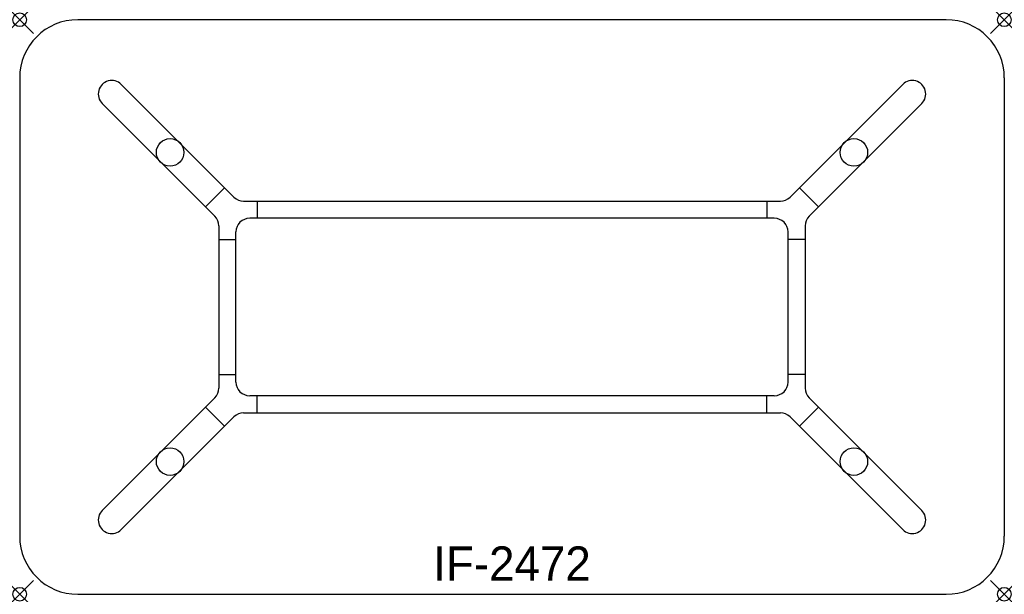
# Model space of a CAD drawing. Header units: inches. Extents: x 0 to 72, y -42 to 0.
import ezdxf
from ezdxf.enums import TextEntityAlignment as Align

# ---------------------------------------------------------------- set-up
doc = ezdxf.new("R2010")
doc.units = ezdxf.units.IN
doc.header["$PDMODE"] = 35
doc.layers.add('AFUCH-P', color=2, linetype='Continuous')
doc.layers.add('AFUCH-P-TN', color=2, linetype='Continuous')

msp = doc.modelspace()

# ---------------------------------------------------------------- linework, layer by layer
at = {"layer": 'AFUCH-P'}
for p, q in [((67.75, 0), (4.25, 0)), ((0, -4.25), (0, -37.75)), ((72, -4.25), (72, -37.75)), ((15.666, -12.974), (7.427, -4.735)), ((56.334, -12.974), (64.573, -4.735)), ((14.274, -14.366), (6.035, -6.127)), ((57.726, -14.366), (65.965, -6.127)), ((14.985, -12.293), (13.593, -13.685)), ((57.015, -12.293), (58.407, -13.685)), ((16.373, -13.267), (55.627, -13.267)), ((17.375, -13.267), (17.375, -14.517)), ((54.625, -13.267), (54.625, -14.517)), ((14.567, -15.073), (14.567, -26.927)), ((55.183, -14.517), (16.817, -14.517)), ((57.433, -15.073), (57.433, -26.927)), ((15.817, -26.483), (15.817, -15.517)), ((56.183, -26.483), (56.183, -15.517)), ((14.567, -16.075), (15.817, -16.075)), ((57.433, -16.075), (56.183, -16.075)), ((14.567, -25.925), (15.817, -25.925)), ((57.433, -25.925), (56.183, -25.925)), ((14.274, -27.634), (6.035, -35.873)), ((55.183, -27.483), (16.817, -27.483)), ((17.375, -28.733), (17.375, -27.483)), ((54.625, -28.733), (54.625, -27.483)), ((57.726, -27.634), (65.965, -35.873)), ((13.593, -28.315), (14.985, -29.707)), ((16.373, -28.733), (55.627, -28.733)), ((58.407, -28.315), (57.015, -29.707)), ((15.666, -29.026), (7.427, -37.265)), ((56.334, -29.026), (64.573, -37.265)), ((4.25, -42), (67.75, -42))]:
    msp.add_line(p, q, dxfattribs=at)
for centre in [(10.996, -9.696), (61.004, -9.696), (10.996, -32.304), (61.004, -32.304)]:
    msp.add_circle(centre, 1.004, dxfattribs=at)
for centre, radius, start, end in [((4.25, -4.25), 4.25, 90, 180), ((67.75, -4.25), 4.25, 0, 90), ((6.731, -5.431), 0.984, 45, 225.0009), ((65.269, -5.431), 0.984, 314.9991, 135), ((16.373, -12.267), 1, 225, 270), ((55.627, -12.267), 1, 270, 315), ((13.567, -15.073), 1, 0, 45), ((58.433, -15.073), 1, 135, 180), ((16.817, -15.517), 1, 90, 180), ((55.183, -15.517), 1, 360, 90), ((16.817, -26.483), 1, 180, 270), ((55.183, -26.483), 1, 270, 360), ((13.567, -26.927), 1, 315, 360), ((58.433, -26.927), 1, 180, 225), ((16.373, -29.733), 1, 90, 135), ((55.627, -29.733), 1, 45, 90), ((6.731, -36.569), 0.984, 135, 315.0009), ((65.269, -36.569), 0.984, 224.9991, 45), ((4.25, -37.75), 4.25, 180, 270), ((67.75, -37.75), 4.25, 270, 0)]:
    msp.add_arc(centre, radius, start, end, dxfattribs=at)
for p in [(0, 0), (72, 0), (0, -42), (72, -42)]:
    msp.add_point(p, dxfattribs=at)

# ---------------------------------------------------------------- texts
at = {"layer": 'AFUCH-P-TN'}
msp.add_text('IF-2472', height=2.5, dxfattribs=at).set_placement((36, -41), align=Align.CENTER)

doc.saveas('drawing.dxf')
